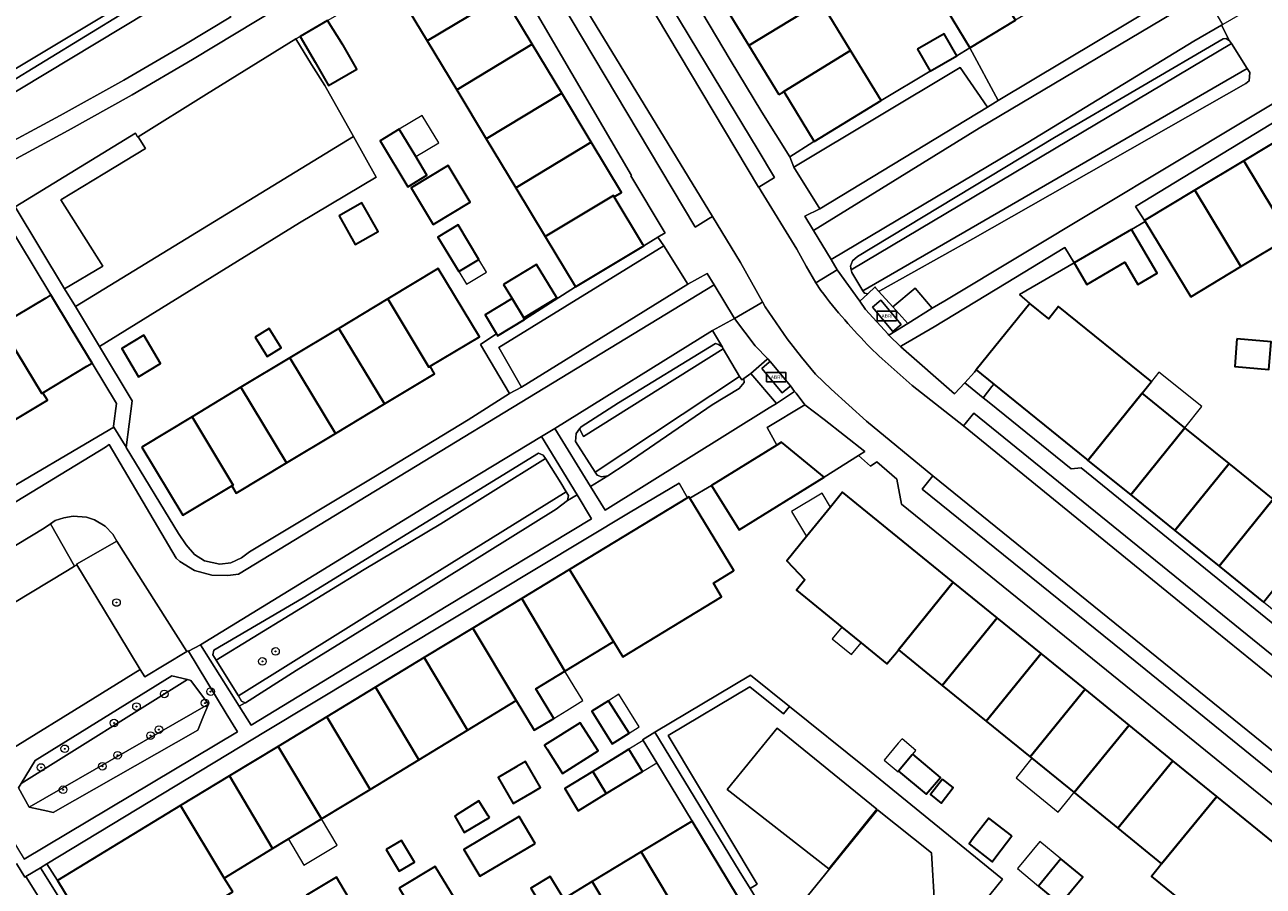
# Model space of a CAD drawing. Extents: x 147051 to 149075, y 463071 to 465537.
# Tile 164 of 229: x 147351 to 147481, y 464841 to 464932. Entities that reach past the tile are written whole.
import ezdxf
from ezdxf.enums import TextEntityAlignment as Align

# ---------------------------------------------------------------- set-up
doc = ezdxf.new("R2010")
doc.units = 0
doc.header["$LTSCALE"] = 0.5
doc.layers.get('0').update_dxf_attribs({"linetype": 'CONTINUOUS'})
for name, color, linetype, lineweight in [('B-PV-GR-BEPLANTING_CULTUUR_HEESTERS-GV', 252, 'CONTINUOUS', 18), ('B-PV-GR-BOOM-S', 252, 'CONTINUOUS', 25), ('B-PV-GR-GROENVOORZIENING-GV', 252, 'CONTINUOUS', 18), ('B-PV-IE-MEUBILAIR_WEGMEUBILAIR-S', 252, 'CONTINUOUS', 25), ('B-PV-OG-BEBOUWING-GV', 6, 'CONTINUOUS', 35), ('B-PV-OG-BEBOUWING_LUIFEL-GV', 6, 'CONTINUOUS', 18), ('B-PV-OG-TERREIN_BEGROEID-GV', 252, 'CONTINUOUS', 18), ('B-PV-OG-TERREIN_ERF-GV', 252, 'CONTINUOUS', 18), ('B-PV-VH-GESLOTENVERHARDING_ASFALT-GV', 252, 'CONTINUOUS', 18), ('B-PV-VH-GESLOTENVERHARDING_BETON-GV', 252, 'CONTINUOUS', 18), ('B-PV-VH-HALFVERHARDING_GRIND-GV', 252, 'CONTINUOUS', 18), ('B-PV-VH-OPENVERHARDING-GV', 252, 'CONTINUOUS', 18), ('B-PV-VH-OPENVERHARDING_BETONELEMENT-GV', 252, 'CONTINUOUS', 18), ('B-PV-VH-OPENVERHARDING_BETONSTRAATSTEEN-GV', 252, 'CONTINUOUS', 18), ('B-PV-VH-OPENVERHARDING_TEGEL-GV', 252, 'CONTINUOUS', 18)]:
    doc.layers.add(name, color=color, linetype=linetype, lineweight=lineweight)
doc.styles.add('NLCS-ISO', font='NLCS-ISO.ttf')

# ---------------------------------------------------------------- blocks, each defined once
blk = doc.blocks.new('SIE-WEG_ABRI-SO')
blk.add_lwpolyline([(-5, -2.5), (5, -2.5), (5, 2.5), (-5, 2.5)], close=True)
at = {"style": 'NLCS-ISO'}
blk.add_text('ABRI', height=1.8, dxfattribs=at).set_placement((0, 0), align=Align.MIDDLE_CENTER)
blk = doc.blocks.new('SGR-BOOM_GBKN-SO')
at = {"linetype": 'ByBlock', "lineweight": 18}
h = blk.add_hatch(color=0, dxfattribs=at)
h.dxf.hatch_style = 1
edge = h.paths.add_edge_path()
edge.add_arc((0, 0), 0.25, 0, 360)
at = {"color": 0, "linetype": 'ByBlock', "lineweight": 18}
for radius in [2, 0.25]:
    blk.add_circle((0, 0), radius, dxfattribs=at)
at = {"color": 0, "linetype": 'ByBlock', "lineweight": 18, "style": 'NLCS-ISO'}
blk.add_attdef('SOORT', (2.5, 0), '', height=1.5, dxfattribs=at)

msp = doc.modelspace()

# ---------------------------------------------------------------- linework, layer by layer
at = {"layer": 'B-PV-GR-BEPLANTING_CULTUUR_HEESTERS-GV', "flags": 128}
for points in [[(147350.229, 464912.416), (147355.402, 464903.829), (147359.418, 464906.205), (147355.016, 464913.16), (147359.613, 464915.967), (147363.887, 464918.533), (147363.121, 464919.758), (147363.067, 464919.779), (147362.828, 464920.17)], [(147356.538, 464901.943), (147359.058, 464897.759), (147380.059, 464910.749), (147388.109, 464915.533), (147385.708, 464919.806)], [(147443.156, 464897.741), (147448.81, 464892.785), (147449.882, 464893.939), (147449.89, 464893.933), (147450.899, 464895.051), (147451.094, 464895.307), (147456.711, 464902.266), (147455.622, 464903.212), (147461.379, 464906.556), (147460.373, 464908.159), (147454.232, 464904.419), (147446.661, 464899.809), (147443.241, 464897.813)], [(147451.82, 464892.371), (147452.736, 464893.569), (147452.941, 464893.807), (147451.094, 464895.307), (147450.899, 464895.051), (147449.89, 464893.933)], [(147439.383, 464886.727), (147435.106, 464890.078), (147433.097, 464891.651), (147429.142, 464889.263), (147430.169, 464887.417), (147430.638, 464887.707), (147435.131, 464884.028), (147438.726, 464886.305)], [(147356.682, 464874.852), (147356.655, 464874.896), (147360.882, 464877.329), (147360.481, 464878.055), (147359.654, 464878.88), (147358.528, 464879.555), (147357.702, 464879.855), (147356.319, 464879.956), (147355.325, 464879.779), (147354.425, 464879.478), (147353.926, 464879.148), (147356.436, 464874.7)]]:
    msp.add_lwpolyline(points, close=True, dxfattribs=at)
at = {"layer": 'B-PV-GR-GROENVOORZIENING-GV', "flags": 128}
msp.add_lwpolyline([(147428.097, 464841.303), (147418.741, 464856.919), (147427.308, 464862.035), (147430.841, 464859.193), (147431.471, 464859.97), (147427.393, 464863.25), (147417.368, 464857.264), (147426.202, 464842.709), (147427.341, 464840.845)], close=True, dxfattribs=at)
at = {"layer": 'B-PV-OG-BEBOUWING-GV', "flags": 128}
for points in [[(147448.424, 464943.155), (147447.227, 464942.489), (147449.231, 464939.15), (147445.652, 464936.991), (147450.406, 464929.112), (147455.209, 464932.01)], [(147400.545, 464934.293), (147397.439, 464939.45), (147390.278, 464935.137), (147393.461, 464929.851), (147400.623, 464934.165)], [(147427.227, 464929.346), (147434.76, 464933.943), (147431.64, 464939.056), (147424.105, 464934.457)], [(147404.489, 464929.49), (147401.316, 464934.758), (147400.545, 464934.293), (147400.623, 464934.165), (147393.461, 464929.851), (147396.557, 464924.712)], [(147430.357, 464924.22), (147430.736, 464924.437), (147430.89, 464924.532), (147437.881, 464928.829), (147434.76, 464933.943), (147427.227, 464929.346)], [(147384.603, 464929.423), (147383.01, 464931.989), (147380.121, 464930.31), (147381.689, 464927.613), (147383.116, 464925.158), (147386.081, 464926.882), (147386.04, 464926.952), (147384.626, 464929.383)], [(147444.915, 464928.972), (147446.266, 464926.66), (147449.056, 464928.29), (147447.704, 464930.602)], [(147407.585, 464924.35), (147404.489, 464929.49), (147396.557, 464924.712), (147399.653, 464919.572)], [(147434.085, 464919.297), (147441.089, 464923.572), (147437.881, 464928.829), (147430.89, 464924.532)], [(147410.681, 464919.21), (147407.585, 464924.35), (147399.653, 464919.572), (147402.749, 464914.432)], [(147390.522, 464920.567), (147388.526, 464919.365), (147391.437, 464914.534), (147393.432, 464915.736), (147392.251, 464917.697)], [(147479.156, 464917.252), (147483.991, 464909.235), (147484.302, 464909.422), (147485.934, 464906.778), (147490.731, 464909.74), (147489.129, 464912.335), (147489.12, 464912.329), (147484.286, 464920.346)], [(147413.006, 464913.606), (147413.083, 464913.478), (147413.854, 464913.942), (147410.681, 464919.21), (147402.749, 464914.432), (147405.845, 464909.293)], [(147394.088, 464910.567), (147397.972, 464912.907), (147395.653, 464916.757), (147391.768, 464914.417)], [(147479.156, 464917.252), (147474.027, 464914.158), (147478.862, 464906.142), (147483.991, 464909.235)], [(147473.596, 464902.966), (147478.862, 464906.142), (147474.027, 464914.158), (147468.761, 464910.982), (147468.823, 464910.88)], [(147384.203, 464911.474), (147385.91, 464908.47), (147388.321, 464909.839), (147386.615, 464912.844)], [(147416.094, 464908.48), (147413.083, 464913.478), (147413.006, 464913.606), (147405.845, 464909.293), (147408.981, 464904.086), (147409.023, 464904.016), (147416.184, 464908.33)], [(147398.885, 464906.893), (147396.702, 464910.518), (147394.59, 464909.246), (147396.774, 464905.621)], [(147467.396, 464910.051), (147461.379, 464906.556), (147462.702, 464904.279), (147466.697, 464906.6), (147468.05, 464904.272), (147470.071, 464905.447)], [(147401.466, 464904.28), (147402.362, 464902.793), (147403.586, 464900.761), (147407.058, 464902.852), (147404.938, 464906.372)], [(147393.777, 464895.677), (147398.933, 464898.783), (147394.62, 464905.945), (147389.335, 464902.761), (147393.648, 464895.6)], [(147353.433, 464902.85), (147348.689, 464899.992), (147353.003, 464892.831), (147353.131, 464892.908), (147357.745, 464895.687), (147358.288, 464896.014), (147356.131, 464899.595), (147353.974, 464903.176)], [(147388.973, 464891.733), (147394.241, 464894.906), (147393.777, 464895.677), (147393.648, 464895.6), (147389.335, 464902.761), (147384.195, 464899.665)], [(147403.586, 464900.761), (147402.362, 464902.793), (147399.529, 464901.087), (147400.741, 464899.075), (147400.85, 464898.894), (147403.683, 464900.601)], [(147451.094, 464895.307), (147452.941, 464893.807), (147462.652, 464885.919), (147462.801, 464885.798), (147468.486, 464892.842), (147469.47, 464894.08), (147469.327, 464894.194), (147459.718, 464901.948), (147458.688, 464900.671), (147456.711, 464902.266)], [(147343.549, 464896.896), (147348.327, 464888.964), (147353.595, 464892.137), (147353.131, 464892.908), (147353.003, 464892.831), (147348.689, 464899.992)], [(147363.705, 464898.932), (147361.393, 464897.54), (147363.172, 464894.585), (147365.484, 464895.978)], [(147375.411, 464898.744), (147376.664, 464896.705), (147378.138, 464897.611), (147376.885, 464899.65)], [(147383.833, 464888.637), (147388.973, 464891.733), (147384.195, 464899.665), (147379.055, 464896.569)], [(147478.447, 464898.558), (147478.208, 464895.642), (147481.805, 464895.346), (147482.045, 464898.263)], [(147378.694, 464885.541), (147383.833, 464888.637), (147379.055, 464896.569), (147373.916, 464893.473)], [(147368.776, 464890.377), (147373.09, 464883.216), (147372.961, 464883.139), (147373.426, 464882.368), (147378.694, 464885.541), (147373.916, 464893.473)], [(147467.293, 464882.173), (147472.978, 464889.216), (147468.486, 464892.842), (147462.801, 464885.798)], [(147363.5, 464887.199), (147367.813, 464880.038), (147372.961, 464883.139), (147373.09, 464883.216), (147368.776, 464890.377)], [(147471.935, 464878.427), (147477.62, 464885.47), (147472.978, 464889.216), (147467.293, 464882.173)], [(147435.131, 464884.028), (147430.638, 464887.707), (147430.169, 464887.417), (147423.304, 464883.177), (147426.19, 464878.506)], [(147476.579, 464874.679), (147482.263, 464881.723), (147477.62, 464885.47), (147471.935, 464878.427)], [(147408.409, 464874.362), (147413.017, 464866.781), (147413.986, 464865.186), (147424.363, 464871.491), (147423.497, 464872.917), (147425.603, 464874.197), (147425.659, 464874.231), (147421.031, 464881.85), (147420.951, 464881.982), (147420.769, 464881.871)], [(147436.974, 464868.309), (147438.999, 464866.662), (147441.707, 464864.459), (147442.698, 464865.629), (147442.915, 464865.898), (147448.675, 464873.026), (147437.062, 464882.472), (147435.777, 464880.892), (147433.268, 464877.808), (147431.188, 464875.251), (147433.11, 464873.254), (147432.227, 464872.17)], [(147481.22, 464870.932), (147486.906, 464877.976), (147482.263, 464881.723), (147476.579, 464874.679)], [(147403.376, 464871.304), (147407.918, 464863.683), (147412.966, 464866.75), (147413.017, 464866.781), (147408.409, 464874.362)], [(147447.516, 464862.18), (147453.288, 464869.274), (147448.675, 464873.026), (147442.915, 464865.898)], [(147398.263, 464868.198), (147402.805, 464860.577), (147404.692, 464857.472), (147406.737, 464858.714), (147404.85, 464861.819), (147407.918, 464863.683), (147403.376, 464871.304)], [(147452.127, 464858.429), (147457.899, 464865.523), (147453.288, 464869.274), (147447.516, 464862.18)], [(147402.805, 464860.577), (147398.263, 464868.198), (147393.15, 464865.092), (147397.692, 464857.471)], [(147393.15, 464865.092), (147388.036, 464861.985), (147392.578, 464854.364), (147397.692, 464857.471)], [(147456.739, 464854.676), (147462.511, 464861.772), (147457.899, 464865.523), (147452.127, 464858.429)], [(147392.578, 464854.364), (147388.036, 464861.985), (147382.923, 464858.878), (147387.465, 464851.258)], [(147456.739, 464854.676), (147456.924, 464854.525), (147461.351, 464850.925), (147467.123, 464858.02), (147462.511, 464861.772)], [(147414.642, 464857.148), (147412.497, 464860.57), (147410.744, 464859.471), (147412.89, 464856.049)], [(147387.465, 464851.258), (147382.923, 464858.878), (147377.81, 464855.772), (147382.352, 464848.152)], [(147406.036, 464855.492), (147407.668, 464852.93), (147411.394, 464855.303), (147409.511, 464858.259), (147405.785, 464855.886)], [(147461.351, 464850.925), (147465.962, 464847.173), (147471.735, 464854.269), (147467.123, 464858.02)], [(147377.81, 464855.772), (147372.697, 464852.666), (147377.239, 464845.046), (147382.352, 464848.152)], [(147412.248, 464850.822), (147415.541, 464852.84), (147416.042, 464853.143), (147414.635, 464855.467), (147414.122, 464855.156), (147410.829, 464853.138)], [(147444.356, 464854.879), (147442.929, 464853.182), (147445.83, 464850.743), (147447.328, 464852.524), (147444.427, 464854.963)], [(147404.463, 464850.926), (147405.353, 464851.442), (147403.769, 464854.177), (147402.878, 464853.661), (147400.912, 464852.521), (147402.497, 464849.786)], [(147409.312, 464849.023), (147412.248, 464850.822), (147410.829, 464853.138), (147407.893, 464851.339)], [(147470.537, 464843.452), (147476.331, 464850.53), (147471.735, 464854.269), (147465.962, 464847.173)], [(147377.239, 464845.046), (147372.697, 464852.666), (147367.584, 464849.56), (147372.146, 464841.952)], [(147447.554, 464852.34), (147446.271, 464850.711), (147447.387, 464849.831), (147448.671, 464851.46)], [(147481.969, 464833.913), (147482.398, 464834.44), (147487.859, 464841.153), (147476.331, 464850.53), (147470.537, 464843.452), (147470.307, 464843.171), (147469.483, 464842.111), (147479.23, 464834.182), (147480.189, 464835.361)], [(147373.056, 464840.496), (147372.146, 464841.952), (147367.584, 464849.56), (147354.643, 464841.698), (147359.277, 464834.071), (147361.725, 464835.558), (147362.588, 464834.136), (147373.005, 464840.465)], [(147399.991, 464848.293), (147399.865, 464848.49), (147398.864, 464850.054), (147396.496, 464848.539), (147396.343, 464848.441), (147397.324, 464846.748)], [(147404.798, 464845.595), (147403.128, 464848.403), (147397.318, 464844.947), (147398.988, 464842.139)], [(147415.91, 464844.69), (147420.633, 464836.783), (147426.025, 464840.048), (147421.254, 464847.926)], [(147454.837, 464846.387), (147452.403, 464848.249), (147450.779, 464846.127), (147450.325, 464845.533), (147452.758, 464843.671), (147453.157, 464844.193)], [(147389.147, 464844.949), (147390.513, 464842.661), (147392.122, 464843.62), (147390.756, 464845.909)], [(147415.91, 464844.69), (147410.78, 464841.584), (147415.502, 464833.676), (147420.633, 464836.783)], [(147457.61, 464841.117), (147459.903, 464839.214), (147462.267, 464842.063), (147459.974, 464843.966)], [(147390.517, 464840.902), (147392.56, 464837.54), (147396.33, 464839.832), (147394.308, 464843.157)], [(147382.072, 464838.039), (147385.197, 464839.903), (147383.928, 464842.03), (147380.803, 464840.166)], [(147415.502, 464833.676), (147410.78, 464841.584), (147407.792, 464839.775), (147406.375, 464842.115), (147404.324, 464840.874), (147405.734, 464838.529), (147410.48, 464830.636)]]:
    msp.add_lwpolyline(points, close=True, dxfattribs=at)
at = {"layer": 'B-PV-OG-BEBOUWING_LUIFEL-GV', "flags": 128}
for points in [[(147394.675, 464919.156), (147392.946, 464922.027), (147390.522, 464920.567), (147392.251, 464917.697)], [(147396.774, 464905.621), (147397.568, 464904.303), (147399.679, 464905.575), (147398.885, 464906.893)], [(147468.486, 464892.842), (147472.978, 464889.216), (147474.771, 464891.468), (147470.25, 464895.061), (147469.47, 464894.08)], [(147433.268, 464877.808), (147435.777, 464880.892), (147434.899, 464882.372), (147431.685, 464880.441)], [(147438.999, 464866.662), (147436.974, 464868.309), (147435.953, 464867.054), (147437.978, 464865.407)], [(147406.737, 464858.714), (147408.126, 464859.558), (147409.804, 464860.578), (147408.897, 464862.071), (147407.918, 464863.683), (147404.85, 464861.819)], [(147414.642, 464857.148), (147415.713, 464857.819), (147413.567, 464861.241), (147412.497, 464860.57)], [(147414.635, 464855.467), (147416.042, 464853.143), (147417.544, 464854.053), (147416.137, 464856.376)], [(147442.929, 464853.182), (147444.356, 464854.879), (147444.427, 464854.963), (147444.751, 464855.347), (147443.3, 464856.567), (147442.906, 464856.098), (147441.426, 464854.338), (147442.876, 464853.119)], [(147461.351, 464850.925), (147456.924, 464854.525), (147455.261, 464852.48), (147459.687, 464848.879), (147460.901, 464850.371), (147461.121, 464850.642)], [(147378.888, 464846.048), (147380.519, 464843.312), (147384, 464845.387), (147382.352, 464848.152)], [(147459.974, 464843.966), (147457.773, 464845.793), (147455.409, 464842.944), (147457.61, 464841.117)]]:
    msp.add_lwpolyline(points, close=True, dxfattribs=at)
at = {"layer": 'B-PV-OG-TERREIN_BEGROEID-GV', "flags": 128}
for points in [[(147350.229, 464912.416), (147362.828, 464920.17), (147363.067, 464919.779), (147363.121, 464919.758), (147370.281, 464924.241), (147379.666, 464930.046), (147380.121, 464930.31), (147383.01, 464931.989), (147387.464, 464934.577), (147387.163, 464934.852), (147398.714, 464941.866), (147399.36, 464942.309), (147397.595, 464945.328), (147388.462, 464939.741), (147375.618, 464931.995), (147368.838, 464927.906), (147362.482, 464924.181), (147355.776, 464920.441), (147348.255, 464916.374)], [(147369.751, 464937.652), (147369.326, 464938.374), (147355.245, 464929.917), (147348.766, 464926.026), (147344.416, 464923.386), (147344.854, 464922.582), (147366.07, 464935.552), (147366.735, 464934.453), (147345.397, 464921.587), (147347.38, 464917.953), (147354.945, 464922.007), (147361.609, 464925.732), (147367.927, 464929.41), (147372.85, 464932.382), (147370.288, 464936.739), (147369.539, 464936.303), (147368.99, 464937.2)], [(147345.397, 464921.587), (147366.735, 464934.453), (147366.07, 464935.552), (147344.854, 464922.582)], [(147479.812, 464926.514), (147479.713, 464925.663), (147479.363, 464925.363), (147450.717, 464909.08), (147440.968, 464903.619), (147440.825, 464903.583), (147442.346, 464901.909), (147444.658, 464903.893), (147446.474, 464901.786), (147447.798, 464902.552), (147487.487, 464926.431), (147482.428, 464934.75), (147476.973, 464931.582), (147476.821, 464931.494), (147477.681, 464929.842), (147477.862, 464929.559), (147479.535, 464926.947)], [(147438.039, 464905.519), (147437.972, 464905.819), (147437.888, 464906.195), (147438.088, 464906.746), (147438.612, 464907.196), (147459.309, 464919.696), (147477.006, 464930.067), (147477.331, 464930.092), (147477.681, 464929.842), (147476.821, 464931.494), (147473.93, 464929.815), (147456.483, 464919.169), (147435.843, 464906.879), (147436.489, 464905.802), (147438.861, 464902.52), (147439.706, 464903.299), (147439.342, 464903.342), (147439.189, 464903.598)], [(147355.402, 464903.829), (147356.538, 464901.943), (147385.708, 464919.806), (147382.703, 464925.153), (147381.319, 464927.383), (147379.666, 464930.046), (147370.281, 464924.241), (147363.121, 464919.758), (147363.887, 464918.533), (147359.613, 464915.967), (147355.016, 464913.16), (147359.418, 464906.205)], [(147477.681, 464929.842), (147477.331, 464930.092), (147477.006, 464930.067), (147459.309, 464919.696), (147438.612, 464907.196), (147438.088, 464906.746), (147437.888, 464906.195), (147437.972, 464905.819), (147477.862, 464929.559)], [(147437.972, 464905.819), (147438.039, 464905.519), (147439.189, 464903.598), (147479.535, 464926.947), (147477.862, 464929.559)], [(147439.706, 464903.299), (147440.474, 464904.008), (147440.539, 464903.898), (147440.825, 464903.583), (147440.968, 464903.619), (147450.717, 464909.08), (147479.363, 464925.363), (147479.713, 464925.663), (147479.812, 464926.514), (147479.535, 464926.947), (147439.189, 464903.598), (147439.342, 464903.342)], [(147411.284, 464884.263), (147411.088, 464884.569), (147409.029, 464887.791), (147409.078, 464888.641), (147409.428, 464889.109), (147409.603, 464889.342), (147413.553, 464891.847), (147423.728, 464898.084), (147424.028, 464897.984), (147424.443, 464897.682), (147423.4, 464899.445), (147406.851, 464889.141), (147410.599, 464883.058), (147412.41, 464884.164), (147411.76, 464884.063)], [(147409.078, 464888.641), (147409.029, 464887.791), (147411.088, 464884.569), (147426.254, 464894.62), (147424.537, 464897.523), (147409.881, 464888.311), (147409.428, 464889.109)], [(147409.881, 464888.311), (147424.537, 464897.523), (147424.443, 464897.682), (147424.028, 464897.984), (147423.728, 464898.084), (147413.553, 464891.847), (147409.603, 464889.342), (147409.428, 464889.109)], [(147410.599, 464883.058), (147412.139, 464880.56), (147429.334, 464891.315), (147430.104, 464891.773), (147427.422, 464894.937), (147426.687, 464894.416), (147426.709, 464894.382), (147426.735, 464893.981), (147426.21, 464893.356), (147423.385, 464891.627), (147414.335, 464885.441), (147412.41, 464884.164)], [(147411.088, 464884.569), (147411.284, 464884.263), (147411.76, 464884.063), (147412.41, 464884.164), (147414.335, 464885.441), (147423.385, 464891.627), (147426.21, 464893.356), (147426.735, 464893.981), (147426.709, 464894.382), (147426.687, 464894.416), (147426.467, 464894.26), (147426.254, 464894.62)], [(147373.717, 464860.004), (147374.343, 464860.362), (147373.984, 464860.519), (147373.642, 464861.071), (147371.305, 464864.842), (147370.977, 464865.372), (147371.076, 464865.873), (147380.427, 464871.383), (147405.128, 464886.562), (147405.628, 464886.362), (147405.861, 464885.998), (147407.483, 464883.46), (147408.046, 464882.512), (147408.285, 464882.109), (147408.185, 464881.584), (147409.183, 464882.194), (147405.451, 464888.314), (147393.85, 464881.276), (147381.6, 464873.736), (147369.649, 464866.448)], [(147386.855, 464874.36), (147394.898, 464879.139), (147405.861, 464885.998), (147405.628, 464886.362), (147405.128, 464886.562), (147380.427, 464871.383), (147371.076, 464865.873), (147370.977, 464865.372), (147371.305, 464864.842)], [(147390.397, 464871.56), (147408.046, 464882.512), (147407.483, 464883.46), (147405.861, 464885.998), (147394.898, 464879.139), (147386.855, 464874.36), (147371.305, 464864.842), (147373.642, 464861.071)], [(147406.985, 464880.682), (147408.185, 464881.584), (147408.285, 464882.109), (147408.046, 464882.512), (147390.397, 464871.56), (147373.642, 464861.071), (147373.984, 464860.519), (147374.343, 464860.362), (147374.384, 464860.344), (147379.709, 464863.725), (147392.785, 464871.815)], [(147408.185, 464881.584), (147406.985, 464880.682), (147392.785, 464871.815), (147379.709, 464863.725), (147374.384, 464860.344), (147374.343, 464860.362), (147373.717, 464860.004), (147374.987, 464857.992), (147395.613, 464870.566), (147410.714, 464879.683), (147409.183, 464882.194)], [(147356.682, 464874.852), (147356.436, 464874.7), (147355.706, 464874.248), (147342.506, 464866.283), (147342.471, 464866.162), (147349.239, 464855.069), (147350.056, 464855.639), (147357.643, 464860.296), (147363.339, 464863.845), (147361.086, 464867.57)], [(147349.77, 464846.229), (147351.161, 464843.937), (147373.537, 464857.317), (147372.37, 464859.236), (147368.399, 464865.765), (147368.365, 464865.817), (147368.244, 464865.744), (147363.813, 464863.061), (147363.339, 464863.845), (147357.643, 464860.296), (147350.056, 464855.639), (147349.239, 464855.069), (147344.918, 464852.542), (147348.986, 464845.763)], [(147369.382, 464857.467), (147354.204, 464848.844), (147353.658, 464848.96), (147351.68, 464849.378), (147350.554, 464851.429), (147350.831, 464851.883), (147352.314, 464854.31), (147366.667, 464863.165), (147368.302, 464862.786), (147368.648, 464862.706), (147370.51, 464860.222), (147370.5, 464860.197), (147369.958, 464858.875), (147369.458, 464857.653)], [(147370.5, 464860.197), (147370.51, 464860.222), (147368.648, 464862.706), (147368.302, 464862.786), (147350.831, 464851.883), (147350.554, 464851.429), (147351.68, 464849.378)], [(147368.302, 464862.786), (147366.667, 464863.165), (147352.314, 464854.31), (147350.831, 464851.883)], [(147435.247, 464825.549), (147431.742, 464828.435), (147431.742, 464828.186), (147437.684, 464823.322), (147449.322, 464837.63), (147449.992, 464837.092), (147453.828, 464841.849), (147439.487, 464853.522), (147431.471, 464859.97), (147430.841, 464859.193), (147427.308, 464862.035), (147418.741, 464856.919), (147428.097, 464841.303), (147427.341, 464840.845), (147429.16, 464837.868), (147429.171, 464837.867), (147431.536, 464837.602), (147433.443, 464839.927), (147433.355, 464839.999), (147440.723, 464849.112), (147446.389, 464844.61), (147446.713, 464839.273), (147444.275, 464836.333)], [(147369.382, 464857.467), (147369.458, 464857.653), (147369.958, 464858.875), (147370.5, 464860.197), (147351.68, 464849.378), (147353.658, 464848.96), (147354.204, 464848.844)], [(147424.95, 464851.24), (147430.175, 464857.676), (147440.665, 464849.19), (147435.606, 464842.935)]]:
    msp.add_lwpolyline(points, close=True, dxfattribs=at)
at = {"layer": 'B-PV-OG-TERREIN_ERF-GV', "flags": 128}
for points in [[(147412.908, 464948.695), (147425.256, 464927.863), (147428.589, 464922.358), (147431.521, 464917.68), (147433.93, 464919.203), (147434.085, 464919.297), (147430.89, 464924.532), (147430.736, 464924.437), (147430.357, 464924.22), (147427.227, 464929.346), (147424.105, 464934.457)], [(147401.316, 464934.758), (147404.489, 464929.49), (147407.585, 464924.35), (147410.681, 464919.21), (147413.854, 464913.942), (147413.083, 464913.478), (147416.094, 464908.48), (147416.184, 464908.33), (147417.668, 464909.223), (147418.433, 464909.684), (147418.337, 464909.843), (147414.845, 464915.682), (147414.902, 464915.72), (147399.36, 464942.309)], [(147434.76, 464933.943), (147437.881, 464928.829), (147441.089, 464923.572), (147446.266, 464926.66), (147444.915, 464928.972), (147447.704, 464930.602), (147449.056, 464928.29), (147450.406, 464929.112), (147445.652, 464936.991)], [(147383.01, 464931.989), (147384.603, 464929.423), (147384.626, 464929.383), (147386.04, 464926.952), (147386.081, 464926.882), (147383.116, 464925.158), (147381.689, 464927.613), (147380.121, 464930.31), (147379.666, 464930.046), (147381.319, 464927.383), (147382.703, 464925.153), (147385.708, 464919.806), (147388.109, 464915.533), (147380.059, 464910.749), (147359.058, 464897.759), (147362.502, 464892.041), (147361.882, 464887.152), (147367.34, 464878.143), (147368.16, 464876.93), (147369.052, 464875.919), (147370.074, 464875.265), (147371.692, 464874.907), (147372.867, 464875.033), (147373.969, 464875.577), (147374.818, 464876.185), (147387.868, 464884.05), (147397.744, 464890.062), (147402.094, 464892.817), (147399.061, 464897.971), (147400.334, 464898.835), (147400.741, 464899.075), (147399.529, 464901.087), (147402.362, 464902.793), (147401.466, 464904.28), (147404.938, 464906.372), (147407.058, 464902.852), (147403.586, 464900.761), (147403.683, 464900.601), (147409.023, 464904.016), (147408.981, 464904.086), (147405.845, 464909.293), (147402.749, 464914.432), (147399.653, 464919.572), (147396.557, 464924.712), (147393.461, 464929.851), (147390.278, 464935.137)], [(147348.689, 464899.992), (147353.433, 464902.85), (147353.974, 464903.176), (147348.927, 464911.554)], [(147483.991, 464909.235), (147478.862, 464906.142), (147473.596, 464902.966), (147468.823, 464910.88), (147467.396, 464910.051), (147470.071, 464905.447), (147468.05, 464904.272), (147466.697, 464906.6), (147462.702, 464904.279), (147461.379, 464906.556), (147455.622, 464903.212), (147456.711, 464902.266), (147458.688, 464900.671), (147459.718, 464901.948), (147469.327, 464894.194), (147469.47, 464894.08), (147468.486, 464892.842), (147472.978, 464889.216), (147477.62, 464885.47), (147482.263, 464881.723)], [(147347.768, 464881.776), (147360.144, 464889.041), (147360.147, 464889.034), (147360.584, 464889.296), (147360.532, 464889.381), (147360.837, 464891.783), (147358.288, 464896.014), (147357.745, 464895.687), (147353.131, 464892.908), (147353.595, 464892.137), (147348.327, 464888.964)], [(147484.846, 464847.478), (147468.268, 464860.935), (147443.232, 464881.197), (147442.761, 464883.813), (147440.642, 464885.645), (147440.003, 464885.18), (147438.726, 464886.305), (147435.131, 464884.028), (147426.19, 464878.506), (147423.304, 464883.177), (147421.031, 464881.85), (147425.659, 464874.231), (147425.603, 464874.197), (147423.497, 464872.917), (147424.363, 464871.491), (147413.986, 464865.186), (147413.017, 464866.781), (147412.966, 464866.75), (147407.918, 464863.683), (147404.85, 464861.819), (147406.737, 464858.714), (147404.692, 464857.472), (147402.805, 464860.577), (147397.692, 464857.471), (147392.578, 464854.364), (147387.465, 464851.258), (147382.352, 464848.152), (147377.239, 464845.046), (147372.146, 464841.952), (147373.056, 464840.496)], [(147479.23, 464834.182), (147469.483, 464842.111), (147470.307, 464843.171), (147470.537, 464843.452), (147465.962, 464847.173), (147461.351, 464850.925), (147456.924, 464854.525), (147456.739, 464854.676), (147452.127, 464858.429), (147447.516, 464862.18), (147442.915, 464865.898), (147442.698, 464865.629), (147441.707, 464864.459), (147438.999, 464866.662), (147436.974, 464868.309), (147432.227, 464872.17), (147433.11, 464873.254), (147431.188, 464875.251), (147433.268, 464877.808), (147435.777, 464880.892), (147437.062, 464882.472), (147448.675, 464873.026), (147453.288, 464869.274), (147457.899, 464865.523), (147462.511, 464861.772), (147467.123, 464858.02), (147471.735, 464854.269), (147476.331, 464850.53), (147487.859, 464841.153)], [(147404.324, 464840.874), (147406.375, 464842.115), (147407.792, 464839.775), (147410.78, 464841.584), (147415.91, 464844.69), (147421.254, 464847.926), (147417.544, 464854.053), (147416.137, 464856.376), (147416.074, 464856.48), (147417.368, 464857.264), (147427.393, 464863.25), (147431.471, 464859.97), (147439.487, 464853.522), (147453.828, 464841.849), (147449.992, 464837.092)]]:
    msp.add_lwpolyline(points, dxfattribs=at)
for points in [[(147450.406, 464929.112), (147453.401, 464923.598), (147474.272, 464936.122), (147470.786, 464941.408), (147465.423, 464938.172), (147460.416, 464935.151), (147455.209, 464932.01)], [(147494.66, 464926.603), (147493.617, 464928.173), (147467.797, 464912.442), (147468.761, 464910.982), (147474.027, 464914.158), (147479.156, 464917.252), (147484.286, 464920.346), (147489.415, 464923.439)], [(147391.437, 464914.534), (147388.526, 464919.365), (147390.522, 464920.567), (147392.251, 464917.697), (147393.432, 464915.736)], [(147391.768, 464914.417), (147395.653, 464916.757), (147397.972, 464912.907), (147394.088, 464910.567)], [(147386.615, 464912.844), (147388.321, 464909.839), (147385.91, 464908.47), (147384.203, 464911.474)], [(147394.59, 464909.246), (147396.702, 464910.518), (147398.885, 464906.893), (147396.774, 464905.621)], [(147394.241, 464894.906), (147388.973, 464891.733), (147383.833, 464888.637), (147378.694, 464885.541), (147373.426, 464882.368), (147372.961, 464883.139), (147367.813, 464880.038), (147363.5, 464887.199), (147368.776, 464890.377), (147373.916, 464893.473), (147379.055, 464896.569), (147384.195, 464899.665), (147389.335, 464902.761), (147394.62, 464905.945), (147398.933, 464898.783), (147393.777, 464895.677)], [(147363.705, 464898.932), (147365.484, 464895.978), (147363.172, 464894.585), (147361.393, 464897.54)], [(147376.885, 464899.65), (147378.138, 464897.611), (147376.664, 464896.705), (147375.411, 464898.744)], [(147478.447, 464898.558), (147482.045, 464898.263), (147481.805, 464895.346), (147478.208, 464895.642)], [(147505.509, 464848.808), (147507.921, 464846.832), (147508.943, 464847.195), (147509.468, 464847.785), (147509.223, 464847.983), (147499.622, 464855.731), (147499.805, 464855.96), (147495.151, 464859.691), (147490.508, 464863.438), (147485.865, 464867.185), (147481.22, 464870.932), (147476.579, 464874.679), (147471.935, 464878.427), (147467.293, 464882.173), (147462.801, 464885.798), (147462.652, 464885.919), (147452.941, 464893.807), (147452.736, 464893.569), (147451.82, 464892.371), (147452.44, 464891.869), (147461.055, 464884.898), (147462.085, 464885.023), (147499.194, 464854.887), (147499.304, 464853.891)], [(147393.15, 464865.092), (147398.263, 464868.198), (147403.376, 464871.304), (147408.409, 464874.362), (147420.769, 464881.871), (147419.891, 464883.417), (147414.766, 464880.361), (147376.493, 464857.332), (147353.529, 464843.432), (147354.643, 464841.698), (147367.584, 464849.56), (147372.697, 464852.666), (147377.81, 464855.772), (147382.923, 464858.878), (147388.036, 464861.985)], [(147414.642, 464857.148), (147412.89, 464856.049), (147410.744, 464859.471), (147412.497, 464860.57)], [(147406.036, 464855.492), (147405.785, 464855.886), (147409.511, 464858.259), (147411.394, 464855.303), (147407.668, 464852.93)], [(147409.312, 464849.023), (147407.893, 464851.339), (147410.829, 464853.138), (147414.122, 464855.156), (147414.635, 464855.467), (147416.042, 464853.143), (147415.541, 464852.84), (147412.248, 464850.822)], [(147444.427, 464854.963), (147447.328, 464852.524), (147445.83, 464850.743), (147442.929, 464853.182), (147444.356, 464854.879)], [(147404.463, 464850.926), (147402.497, 464849.786), (147400.912, 464852.521), (147402.878, 464853.661), (147403.769, 464854.177), (147405.353, 464851.442)], [(147447.554, 464852.34), (147448.671, 464851.46), (147447.387, 464849.831), (147446.271, 464850.711)], [(147399.991, 464848.293), (147397.324, 464846.748), (147396.343, 464848.441), (147396.496, 464848.539), (147398.864, 464850.054), (147399.865, 464848.49)], [(147404.798, 464845.595), (147398.988, 464842.139), (147397.318, 464844.947), (147403.128, 464848.403)], [(147454.837, 464846.387), (147453.157, 464844.193), (147452.758, 464843.671), (147450.325, 464845.533), (147450.779, 464846.127), (147452.403, 464848.249)], [(147389.147, 464844.949), (147390.756, 464845.909), (147392.122, 464843.62), (147390.513, 464842.661)], [(147459.974, 464843.966), (147462.267, 464842.063), (147459.903, 464839.214), (147457.61, 464841.117)], [(147390.517, 464840.902), (147394.308, 464843.157), (147396.33, 464839.832), (147392.56, 464837.54)], [(147382.072, 464838.039), (147380.803, 464840.166), (147383.928, 464842.03), (147385.197, 464839.903)]]:
    msp.add_lwpolyline(points, close=True, dxfattribs=at)
at = {"layer": 'B-PV-VH-GESLOTENVERHARDING_ASFALT-GV', "flags": 128}
for points in [[(147348.766, 464926.026), (147355.245, 464929.917), (147369.326, 464938.374), (147371.022, 464939.358), (147374.358, 464941.362), (147377.693, 464943.365), (147384.364, 464947.455), (147388.183, 464949.745), (147388.406, 464949.893), (147388.598, 464950.013), (147388.836, 464950.153), (147388.895, 464950.186), (147388.94, 464950.211), (147390.26, 464950.946), (147387.317, 464956.043), (147384.725, 464954.483), (147381.984, 464952.833), (147379.1, 464951.097), (147371.52, 464946.533), (147368.205, 464944.537), (147365.498, 464942.908), (147362.929, 464941.361), (147360.128, 464939.675), (147349.222, 464933.109)], [(147434.777, 464903.648), (147434.256, 464904.451), (147433.251, 464906.206), (147432.269, 464907.969), (147428.503, 464914.068), (147428.251, 464914.49), (147428.247, 464914.496), (147411.566, 464942.455), (147408.439, 464947.608), (147408.402, 464947.668), (147406.939, 464950.088)], [(147401.895, 464946.742), (147403.281, 464944.473), (147406.538, 464939.096), (147423.412, 464911.395), (147426.354, 464906.566), (147428.663, 464902.439), (147428.944, 464901.937), (147431.239, 464898.547), (147432.75, 464896.653), (147434.223, 464894.855), (147435.861, 464893.294), (147439.569, 464889.93), (147446.535, 464884.194), (147487.675, 464850.87)], [(147503.337, 464845.874), (147474.877, 464868.94), (147449.736, 464889.441), (147444.375, 464893.66), (147441.212, 464896.459), (147440.867, 464896.764), (147440.002, 464897.62)]]:
    msp.add_lwpolyline(points, dxfattribs=at)
msp.add_lwpolyline([(147348.927, 464911.554), (147353.974, 464903.176), (147356.131, 464899.595), (147358.288, 464896.014), (147360.837, 464891.783), (147360.532, 464889.381), (147360.584, 464889.296), (147361.756, 464887.361), (147361.882, 464887.152), (147362.502, 464892.041), (147359.058, 464897.759), (147356.538, 464901.943), (147355.402, 464903.829), (147350.229, 464912.416), (147348.879, 464911.623)], close=True, dxfattribs=at)
at = {"layer": 'B-PV-VH-GESLOTENVERHARDING_ASFALT-GV'}
msp.add_lwpolyline([(147440.002, 464897.62, -0.033326), (147434.777, 464903.648)], format="xyb", dxfattribs=at)
at = {"layer": 'B-PV-VH-GESLOTENVERHARDING_BETON-GV', "flags": 128}
for points in [[(147442.346, 464901.909), (147440.825, 464903.583), (147440.539, 464903.898), (147440.474, 464904.008), (147439.706, 464903.299), (147438.861, 464902.52), (147439.46, 464901.641), (147441.829, 464899.042), (147441.924, 464898.949), (147443.91, 464900.187)], [(147440.205, 464901.882), (147441.083, 464902.61), (147443.2, 464900.055), (147442.322, 464899.327)], [(147442.322, 464899.327), (147443.2, 464900.055), (147441.083, 464902.61), (147440.205, 464901.882)], [(147431.518, 464893.575), (147430.705, 464892.9), (147428.588, 464895.455), (147429.362, 464896.097), (147429.466, 464896.183), (147429.207, 464896.454), (147429.121, 464896.381), (147427.422, 464894.937), (147430.104, 464891.773), (147432.026, 464893.032), (147431.583, 464893.628)], [(147431.583, 464893.628), (147429.466, 464896.183), (147429.362, 464896.097), (147428.588, 464895.455), (147430.705, 464892.9), (147431.518, 464893.575)]]:
    msp.add_lwpolyline(points, close=True, dxfattribs=at)
at = {"layer": 'B-PV-VH-HALFVERHARDING_GRIND-GV', "flags": 128}
msp.add_lwpolyline([(147433.355, 464839.999), (147433.443, 464839.927), (147438.937, 464835.397), (147444.275, 464836.333), (147446.713, 464839.273), (147446.389, 464844.61), (147440.723, 464849.112)], close=True, dxfattribs=at)
at = {"layer": 'B-PV-VH-OPENVERHARDING-GV', "flags": 128}
msp.add_lwpolyline([(147424.95, 464851.24), (147435.606, 464842.935), (147440.665, 464849.19), (147430.175, 464857.676)], close=True, dxfattribs=at)
at = {"layer": 'B-PV-VH-OPENVERHARDING_BETONELEMENT-GV', "flags": 128}
msp.add_lwpolyline([(147348.255, 464916.374), (147355.776, 464920.441), (147362.482, 464924.181), (147368.838, 464927.906), (147375.618, 464931.995), (147388.462, 464939.741), (147397.595, 464945.328), (147396.651, 464946.817), (147387.565, 464941.276), (147374.549, 464933.412), (147371.988, 464937.729), (147371.44, 464938.654), (147371.058, 464939.298), (147371.022, 464939.358), (147369.326, 464938.374), (147369.751, 464937.652), (147370.288, 464936.739), (147372.85, 464932.382), (147367.927, 464929.41), (147361.609, 464925.732), (147354.945, 464922.007), (147347.38, 464917.953)], dxfattribs=at)
at = {"layer": 'B-PV-VH-OPENVERHARDING_BETONSTRAATSTEEN-GV', "flags": 128}
for points in [[(147408.439, 464947.608), (147411.566, 464942.455), (147428.247, 464914.496), (147428.251, 464914.49), (147429.899, 464915.508), (147428.074, 464918.534), (147421.971, 464928.652), (147415.663, 464939.11), (147413.721, 464942.328), (147413.719, 464942.327), (147410.304, 464947.977), (147409.929, 464948.598), (147408.402, 464947.668)], [(147401.75, 464943.541), (147404.999, 464938.151), (147421.548, 464910.344), (147421.574, 464910.301), (147422.993, 464911.146), (147423.412, 464911.395), (147406.538, 464939.096), (147403.281, 464944.473), (147402.783, 464944.169)], [(147474.272, 464936.122), (147453.401, 464923.598), (147452.276, 464922.871), (147434.654, 464912.2), (147433.105, 464911.448), (147434.008, 464909.941), (147451.381, 464920.695), (147475.06, 464934.796)], [(147451.381, 464920.695), (147434.008, 464909.941), (147435.843, 464906.879), (147456.483, 464919.169), (147473.93, 464929.815), (147476.821, 464931.494), (147476.973, 464931.582), (147475.06, 464934.796)], [(147452.276, 464922.871), (147449.395, 464927.049), (147431.948, 464916.579), (147434.654, 464912.2)], [(147420.819, 464904.314), (147418.288, 464908.342), (147400.963, 464897.646), (147403.344, 464893.493)], [(147504.465, 464847.261), (147504.338, 464847.364), (147450.823, 464890.774), (147449.736, 464889.441), (147474.877, 464868.94), (147503.337, 464845.874)], [(147486.521, 464849.486), (147487.675, 464850.87), (147446.535, 464884.194), (147445.42, 464882.791), (147466.458, 464865.773)], [(147353.926, 464879.148), (147353.25, 464878.701), (147339.849, 464870.611), (147342.506, 464866.283), (147355.706, 464874.248), (147356.436, 464874.7)], [(147360.882, 464877.329), (147356.655, 464874.896), (147356.682, 464874.852), (147361.086, 464867.57), (147363.339, 464863.845), (147363.813, 464863.061), (147368.244, 464865.744)], [(147352.879, 464843.038), (147351.347, 464842.129), (147359.808, 464828.578), (147361.384, 464829.455)]]:
    msp.add_lwpolyline(points, close=True, dxfattribs=at)
for points in [[(147330.761, 464869.582), (147359.708, 464887.197), (147360.08, 464887.478), (147367.129, 464875.529), (147367.498, 464875.188), (147369.032, 464874.245), (147370.862, 464873.749), (147372.544, 464873.699), (147373.657, 464873.848), (147423.575, 464904.225), (147422.845, 464905.416), (147420.819, 464904.314), (147403.344, 464893.493), (147402.094, 464892.817), (147397.744, 464890.062), (147387.868, 464884.05), (147374.818, 464876.185), (147373.969, 464875.577), (147372.867, 464875.033), (147371.692, 464874.907), (147370.074, 464875.265), (147369.052, 464875.919), (147368.16, 464876.93), (147367.34, 464878.143), (147361.882, 464887.152), (147361.756, 464887.361), (147360.584, 464889.296), (147360.147, 464889.034), (147360.144, 464889.041), (147347.768, 464881.776)], [(147339.849, 464870.611), (147353.25, 464878.701), (147353.926, 464879.148), (147354.425, 464879.478), (147355.325, 464879.779), (147356.319, 464879.956), (147357.702, 464879.855), (147358.528, 464879.555), (147359.654, 464878.88), (147360.481, 464878.055), (147360.882, 464877.329), (147368.244, 464865.744), (147368.365, 464865.817), (147368.399, 464865.765), (147369.649, 464866.448), (147381.6, 464873.736), (147393.85, 464881.276), (147405.451, 464888.314), (147406.851, 464889.141), (147423.4, 464899.445), (147425.727, 464900.713), (147423.575, 464904.225), (147373.657, 464873.848), (147372.544, 464873.699), (147370.862, 464873.749), (147369.032, 464874.245), (147367.498, 464875.188), (147367.129, 464875.529), (147360.08, 464887.478), (147359.708, 464887.197), (147330.761, 464869.582)], [(147484.002, 464826.474), (147476.939, 464824.331), (147462.22, 464806.643), (147460.692, 464805.666), (147459.288, 464805.288), (147457.477, 464805.308), (147455.575, 464805.732), (147453.686, 464807.071), (147425.441, 464830.276), (147378.994, 464803.309), (147378.247, 464804.463), (147377.197, 464804.238), (147375.045, 464804.687), (147373.993, 464805.412), (147373.292, 464806.313), (147369.633, 464812.267), (147362.615, 464824.15), (147359.808, 464828.578), (147351.347, 464842.129), (147351.23, 464842.059), (147350.366, 464843.462)]]:
    msp.add_lwpolyline(points, dxfattribs=at)
at = {"layer": 'B-PV-VH-OPENVERHARDING_TEGEL-GV', "flags": 128}
for points in [[(147415.663, 464939.11), (147421.971, 464928.652), (147428.074, 464918.534), (147429.899, 464915.508), (147428.251, 464914.49), (147428.503, 464914.068), (147432.269, 464907.969), (147433.251, 464906.206), (147434.256, 464904.451), (147436.489, 464905.802), (147435.843, 464906.879), (147434.008, 464909.941), (147433.105, 464911.448), (147434.654, 464912.2), (147431.948, 464916.579), (147431.521, 464917.68), (147428.589, 464922.358), (147425.256, 464927.863), (147412.908, 464948.695)], [(147399.36, 464942.309), (147414.902, 464915.72), (147414.845, 464915.682), (147418.337, 464909.843), (147418.433, 464909.684), (147417.668, 464909.223), (147418.288, 464908.342), (147420.819, 464904.314), (147422.845, 464905.416), (147423.575, 464904.225), (147425.727, 464900.713), (147428.464, 464902.322), (147428.663, 464902.439), (147426.354, 464906.566), (147423.412, 464911.395), (147422.993, 464911.146), (147421.574, 464910.301), (147421.548, 464910.344), (147404.999, 464938.151)], [(147487.487, 464926.431), (147447.798, 464902.552), (147446.474, 464901.786), (147443.91, 464900.187), (147441.924, 464898.949), (147443.156, 464897.741), (147443.241, 464897.813), (147446.661, 464899.809), (147454.232, 464904.419), (147460.373, 464908.159), (147461.379, 464906.556), (147467.396, 464910.051), (147468.823, 464910.88), (147468.761, 464910.982), (147467.797, 464912.442), (147493.617, 464928.173)], [(147499.194, 464854.887), (147462.085, 464885.023), (147461.055, 464884.898), (147452.44, 464891.869), (147451.82, 464892.371), (147449.89, 464893.933), (147449.882, 464893.939), (147448.81, 464892.785), (147443.156, 464897.741), (147441.924, 464898.949), (147441.829, 464899.042), (147439.46, 464901.641), (147438.861, 464902.52), (147436.489, 464905.802), (147434.256, 464904.451), (147434.777, 464903.648)], [(147486.521, 464849.486), (147466.458, 464865.773), (147445.42, 464882.791), (147446.535, 464884.194), (147439.569, 464889.93), (147435.861, 464893.294), (147434.223, 464894.855), (147432.75, 464896.653), (147431.239, 464898.547), (147428.944, 464901.937), (147428.663, 464902.439), (147428.464, 464902.322), (147425.727, 464900.713), (147427.879, 464897.843), (147429.207, 464896.454), (147429.466, 464896.183), (147431.583, 464893.628), (147432.026, 464893.032), (147432.19, 464892.858), (147433.097, 464891.651), (147435.106, 464890.078), (147439.383, 464886.727), (147438.726, 464886.305), (147440.003, 464885.18), (147440.642, 464885.645), (147442.761, 464883.813), (147443.232, 464881.197), (147468.268, 464860.935), (147484.846, 464847.478)], [(147440.002, 464897.62), (147440.867, 464896.764), (147441.212, 464896.459), (147444.375, 464893.66), (147449.736, 464889.441), (147450.823, 464890.774), (147504.338, 464847.364)], [(147350.366, 464843.462), (147351.23, 464842.059), (147351.347, 464842.129), (147352.879, 464843.038), (147353.529, 464843.432), (147376.493, 464857.332), (147414.766, 464880.361), (147419.891, 464883.417), (147420.769, 464881.871), (147420.951, 464881.982), (147421.031, 464881.85), (147423.304, 464883.177), (147430.169, 464887.417), (147429.142, 464889.263), (147433.097, 464891.651), (147432.19, 464892.858), (147432.026, 464893.032), (147430.104, 464891.773), (147429.334, 464891.315), (147412.139, 464880.56), (147410.599, 464883.058), (147406.851, 464889.141), (147405.451, 464888.314), (147409.183, 464882.194), (147410.714, 464879.683), (147395.613, 464870.566), (147374.987, 464857.992), (147373.717, 464860.004), (147369.649, 464866.448), (147368.399, 464865.765), (147372.37, 464859.236), (147373.537, 464857.317), (147351.161, 464843.937)]]:
    msp.add_lwpolyline(points, dxfattribs=at)
for points in [[(147431.948, 464916.579), (147449.395, 464927.049), (147452.276, 464922.871), (147453.401, 464923.598), (147450.406, 464929.112), (147449.056, 464928.29), (147446.266, 464926.66), (147441.089, 464923.572), (147434.085, 464919.297), (147433.93, 464919.203), (147431.521, 464917.68)], [(147416.184, 464908.33), (147409.023, 464904.016), (147403.683, 464900.601), (147400.85, 464898.894), (147400.741, 464899.075), (147400.334, 464898.835), (147399.061, 464897.971), (147402.094, 464892.817), (147403.344, 464893.493), (147400.963, 464897.646), (147418.288, 464908.342), (147417.668, 464909.223)], [(147446.474, 464901.786), (147444.658, 464903.893), (147442.346, 464901.909), (147443.91, 464900.187)], [(147427.879, 464897.843), (147425.727, 464900.713), (147423.4, 464899.445), (147424.443, 464897.682), (147424.537, 464897.523), (147426.254, 464894.62), (147426.467, 464894.26), (147426.687, 464894.416), (147427.422, 464894.937), (147429.121, 464896.381), (147429.207, 464896.454)], [(147416.137, 464856.376), (147417.544, 464854.053), (147421.254, 464847.926), (147426.025, 464840.048), (147428.225, 464836.352), (147427.078, 464830.717), (147428.39, 464829.701), (147429.906, 464836.339), (147429.171, 464837.867), (147429.16, 464837.868), (147427.341, 464840.845), (147426.202, 464842.709), (147417.368, 464857.264), (147416.074, 464856.48)], [(147352.879, 464843.038), (147361.384, 464829.455), (147359.808, 464828.578), (147362.615, 464824.15), (147364.733, 464825.526), (147362.038, 464829.879), (147359.277, 464834.071), (147354.643, 464841.698), (147353.529, 464843.432)]]:
    msp.add_lwpolyline(points, close=True, dxfattribs=at)
at = {"layer": 'B-PV-VH-OPENVERHARDING_TEGEL-GV'}
msp.add_lwpolyline([(147434.777, 464903.648, 0.033326), (147440.002, 464897.62)], format="xyb", dxfattribs=at)

# ---------------------------------------------------------------- block references
at = {"layer": 'B-PV-GR-BOOM-S', "xscale": 0.2, "yscale": 0.2, "zscale": 0.2}
for p in [(147360.85, 464870.88), (147377.54, 464865.75), (147376.17, 464864.69), (147365.87, 464861.28), (147370.73, 464861.53), (147362.95, 464859.95), (147370.15, 464860.33), (147360.59, 464858.22), (147364.42, 464856.91), (147365.3, 464857.54), (147355.42, 464855.52), (147360.96, 464854.85), (147352.94, 464853.56), (147359.37, 464853.69), (147355.25, 464851.22)]:
    msp.add_blockref('SGR-BOOM_GBKN-SO', p, dxfattribs=at)
at = {"layer": 'B-PV-IE-MEUBILAIR_WEGMEUBILAIR-S', "xscale": 0.2, "yscale": 0.2, "zscale": 0.2}
for p in [(147441.703, 464900.969), (147430.085, 464894.542)]:
    msp.add_blockref('SIE-WEG_ABRI-SO', p, dxfattribs=at)

doc.saveas('drawing.dxf')
